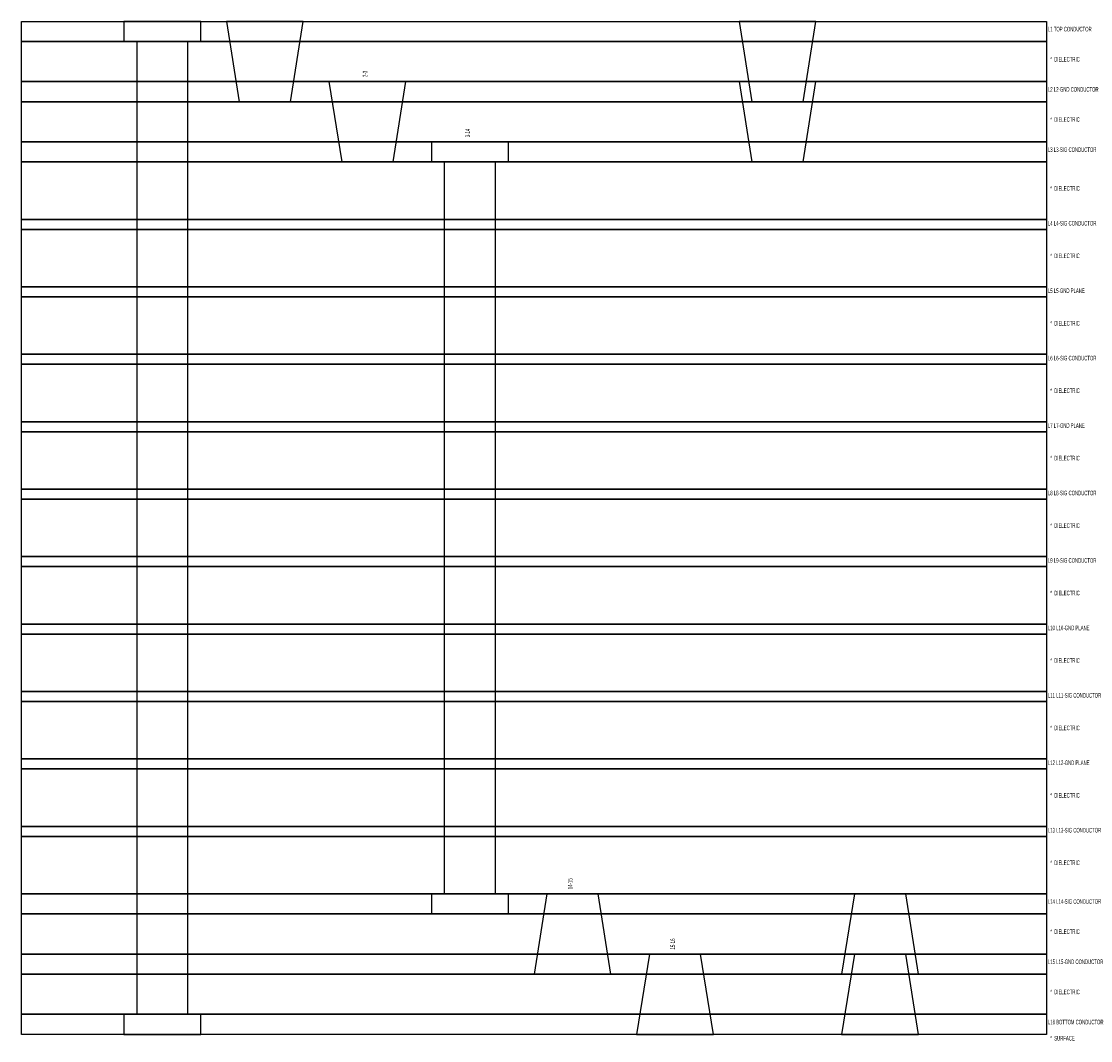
# Model space of a CAD drawing. Extents: x -64 to 356, y -42 to 255.
# Tile 28 of 31: x 124 to 177, y 61 to 111. Entities that reach past the tile are written whole.
import ezdxf

# ---------------------------------------------------------------- set-up
doc = ezdxf.new("R2010")
doc.units = 0
doc.layers.add('MA_XSECTION_CHART', color=7, linetype='CONTINUOUS')

msp = doc.modelspace()

# ---------------------------------------------------------------- linework, layer by layer
at = {"layer": 'MA_XSECTION_CHART'}
for points in [[(123.945904, 110.123224), (123.945904, 111.11865), (174.745904, 111.11865), (174.745904, 110.123224)], [(129.025904, 111.11865), (129.025904, 110.123224), (129.660904, 110.123224), (129.660904, 61.90361), (129.025904, 61.90361), (129.025904, 60.908184), (132.835904, 60.908184), (132.835904, 61.90361), (132.200904, 61.90361), (132.200904, 110.123224), (132.835904, 110.123224), (132.835904, 111.11865)], [(134.105904, 111.11865), (134.740904, 107.136438), (137.280904, 107.136438), (137.915904, 111.11865)], [(159.505904, 111.11865), (160.140904, 107.136438), (162.680904, 107.136438), (163.315904, 111.11865)], [(123.945904, 108.132118), (123.945904, 110.123224), (174.745904, 110.123224), (174.745904, 108.132118)], [(123.945904, 107.136692), (123.945904, 108.132118), (174.745904, 108.132118), (174.745904, 107.136692)], [(139.185904, 108.131864), (139.820904, 104.149398), (142.360904, 104.149398), (142.995904, 108.131864)], [(159.505904, 108.131864), (160.140904, 104.149398), (162.680904, 104.149398), (163.315904, 108.131864)], [(123.945904, 105.145586), (123.945904, 107.136692), (174.745904, 107.136692), (174.745904, 105.145586)], [(123.945904, 104.15016), (123.945904, 105.145586), (174.745904, 105.145586), (174.745904, 104.15016)], [(144.265904, 105.144824), (144.265904, 104.149398), (144.900904, 104.149398), (144.900904, 67.87769), (144.265904, 67.87769), (144.265904, 66.882264), (148.075904, 66.882264), (148.075904, 67.87769), (147.440904, 67.87769), (147.440904, 104.149398), (148.075904, 104.149398), (148.075904, 105.144824)], [(123.945904, 101.30536), (123.945904, 104.15016), (174.745904, 104.15016), (174.745904, 101.30536)], [(123.945904, 100.807774), (123.945904, 101.30536), (174.745904, 101.30536), (174.745904, 100.807774)], [(123.945904, 97.962974), (123.945904, 100.807774), (174.745904, 100.807774), (174.745904, 97.962974)], [(123.945904, 97.465388), (123.945904, 97.962974), (174.745904, 97.962974), (174.745904, 97.465388)], [(123.945904, 94.620588), (123.945904, 97.465388), (174.745904, 97.465388), (174.745904, 94.620588)], [(123.945904, 94.123002), (123.945904, 94.620588), (174.745904, 94.620588), (174.745904, 94.123002)], [(123.945904, 91.278202), (123.945904, 94.123002), (174.745904, 94.123002), (174.745904, 91.278202)], [(123.945904, 90.780616), (123.945904, 91.278202), (174.745904, 91.278202), (174.745904, 90.780616)], [(123.945904, 87.935816), (123.945904, 90.780616), (174.745904, 90.780616), (174.745904, 87.935816)], [(123.945904, 87.43823), (123.945904, 87.935816), (174.745904, 87.935816), (174.745904, 87.43823)], [(123.945904, 84.59343), (123.945904, 87.43823), (174.745904, 87.43823), (174.745904, 84.59343)], [(123.945904, 84.095844), (123.945904, 84.59343), (174.745904, 84.59343), (174.745904, 84.095844)], [(123.945904, 81.251044), (123.945904, 84.095844), (174.745904, 84.095844), (174.745904, 81.251044)], [(123.945904, 80.753458), (123.945904, 81.251044), (174.745904, 81.251044), (174.745904, 80.753458)], [(123.945904, 77.908658), (123.945904, 80.753458), (174.745904, 80.753458), (174.745904, 77.908658)], [(123.945904, 77.411072), (123.945904, 77.908658), (174.745904, 77.908658), (174.745904, 77.411072)], [(123.945904, 74.566272), (123.945904, 77.411072), (174.745904, 77.411072), (174.745904, 74.566272)], [(123.945904, 74.068686), (123.945904, 74.566272), (174.745904, 74.566272), (174.745904, 74.068686)], [(123.945904, 71.223886), (123.945904, 74.068686), (174.745904, 74.068686), (174.745904, 71.223886)], [(123.945904, 70.7263), (123.945904, 71.223886), (174.745904, 71.223886), (174.745904, 70.7263)], [(123.945904, 67.8815), (123.945904, 70.7263), (174.745904, 70.7263), (174.745904, 67.8815)], [(123.945904, 66.886074), (123.945904, 67.8815), (174.745904, 67.8815), (174.745904, 66.886074)], [(149.345904, 63.895224), (153.155904, 63.895224), (152.520904, 67.87769), (149.980904, 67.87769)], [(164.585904, 63.895224), (168.395904, 63.895224), (167.760904, 67.87769), (165.220904, 67.87769)], [(123.945904, 64.894968), (123.945904, 66.886074), (174.745904, 66.886074), (174.745904, 64.894968)], [(123.945904, 63.899542), (123.945904, 64.894968), (174.745904, 64.894968), (174.745904, 63.899542)], [(154.425904, 60.908184), (158.235904, 60.908184), (157.600904, 64.89065), (155.060904, 64.89065)], [(164.585904, 60.908184), (168.395904, 60.908184), (167.760904, 64.89065), (165.220904, 64.89065)], [(123.945904, 61.908436), (123.945904, 63.899542), (174.745904, 63.899542), (174.745904, 61.908436)], [(123.945904, 60.91301), (123.945904, 61.908436), (174.745904, 61.908436), (174.745904, 60.91301)]]:
    msp.add_lwpolyline(points, close=True, dxfattribs=at)

# ---------------------------------------------------------------- texts
at = {"layer": 'MA_XSECTION_CHART', "width": 0.555556}
for s, p in [(' L1 TOP CONDUCTOR', (174.745904, 110.621064)), ('   *  DIELECTRIC', (174.745904, 109.127798)), (' L2 L2-GND CONDUCTOR', (174.745904, 107.634532)), ('   *  DIELECTRIC', (174.745904, 106.141266)), (' L3 L3-SIG CONDUCTOR', (174.745904, 104.648)), ('   *  DIELECTRIC', (174.745904, 102.72776)), (' L4 L4-SIG CONDUCTOR', (174.745904, 101.00056)), ('   *  DIELECTRIC', (174.745904, 99.385374)), (' L5 L5-GND PLANE', (174.745904, 97.658174)), ('   *  DIELECTRIC', (174.745904, 96.042988)), (' L6 L6-SIG CONDUCTOR', (174.745904, 94.315788)), ('   *  DIELECTRIC', (174.745904, 92.700602)), (' L7 L7-GND PLANE', (174.745904, 90.973402)), ('   *  DIELECTRIC', (174.745904, 89.358216)), (' L8 L8-SIG CONDUCTOR', (174.745904, 87.631016)), ('   *  DIELECTRIC', (174.745904, 86.01583)), (' L9 L9-SIG CONDUCTOR', (174.745904, 84.28863)), ('   *  DIELECTRIC', (174.745904, 82.673444)), (' L10 L10-GND PLANE', (174.745904, 80.946244)), ('   *  DIELECTRIC', (174.745904, 79.331058)), (' L11 L11-SIG CONDUCTOR', (174.745904, 77.603858)), ('   *  DIELECTRIC', (174.745904, 75.988672)), (' L12 L12-GND PLANE', (174.745904, 74.261472)), ('   *  DIELECTRIC', (174.745904, 72.646286)), (' L13 L13-SIG CONDUCTOR', (174.745904, 70.919086)), ('   *  DIELECTRIC', (174.745904, 69.3039)), (' L14 L14-SIG CONDUCTOR', (174.745904, 67.383914)), ('   *  DIELECTRIC', (174.745904, 65.890648)), (' L15 L15-GND CONDUCTOR', (174.745904, 64.397382)), ('   *  DIELECTRIC', (174.745904, 62.904116)), (' L16 BOTTOM CONDUCTOR', (174.745904, 61.41085)), ('   *  SURFACE', (174.745904, 60.60821))]:
    msp.add_text(s, height=0.2286, dxfattribs=at).set_placement(p)
for s, p in [('2-3', (141.090904, 108.360464)), ('3-14', (146.170904, 105.373424)), ('14-15', (151.250904, 68.10629)), ('15-16', (156.330904, 65.11925))]:
    msp.add_text(s, height=0.2286, rotation=90, dxfattribs=at).set_placement(p)

doc.saveas('drawing.dxf')
